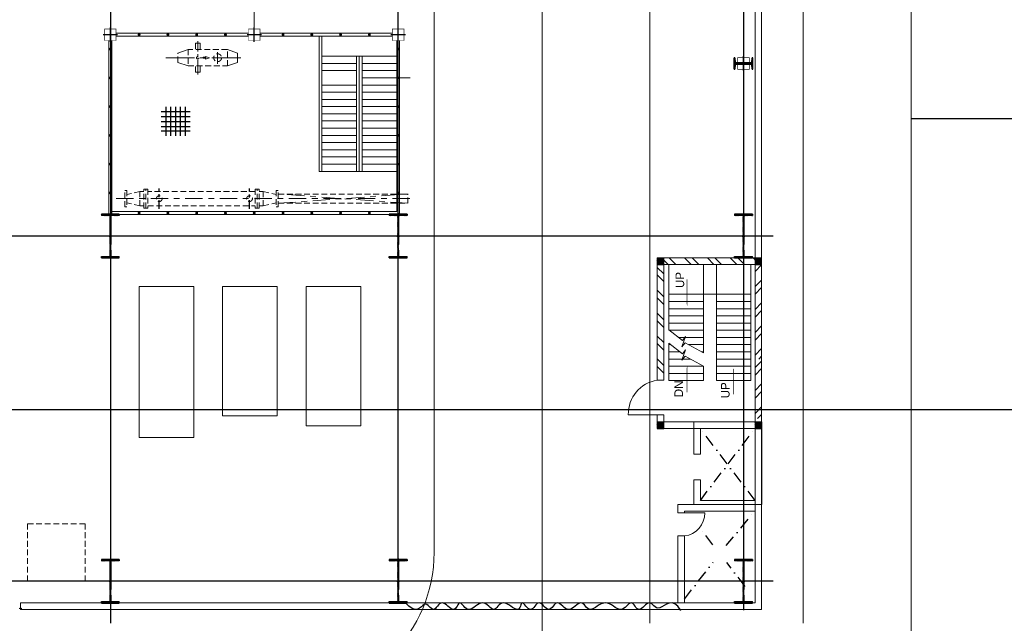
# Model space of a CAD drawing. Extents: x -7650383 to 4934791, y -137560 to 1826789.
# Tile 113 of 256: x 2141935 to 2176146, y -14829 to 6158. Entities that reach past the tile are written whole.
import ezdxf

# ---------------------------------------------------------------- set-up
doc = ezdxf.new("R2010")
doc.units = 0
doc.header["$LTSCALE"] = 800
doc.header["$MEASUREMENT"] = 0
for name, pattern in [('CENTER', [2, 1.25, -0.25, 0.25, -0.25]), ('CENTER2', [1.125, 0.75, -0.125, 0.125, -0.125]), ('CENTRE', [1.5, 0.75, -0.25, 0.25, -0.25]), ('CONTINOUS', [0]), ('DASHDOT', [1, 0.5, -0.25, 0, -0.25]), ('HIDDEN', [0.375, 0.25, -0.125]), ('PHANTOM', [2.5, 1.25, -0.25, 0.25, -0.25, 0.25, -0.25])]:
    doc.linetypes.add(name, pattern=pattern)
doc.layers.get('0').update_dxf_attribs({"linetype": 'CONTINUOUS'})
for name, color, linetype in [('Aux_col', 7, 'CONTINUOUS'), ('CENTER', 2, 'CENTER'), ('CL', 2, 'CENTER2'), ('COL', 1, 'CENTER'), ('EQP', 1, 'CONTINUOUS'), ('GRID', 8, 'CENTER'), ('grid-20m', 53, 'CONTINUOUS'), ('HATCH', 9, 'CONTINUOUS'), ('KEY PLAN', 251, 'CONTINUOUS'), ('PIPE', 1, 'CONTINUOUS'), ('REV3', 2, 'CONTINUOUS')]:
    doc.layers.add(name, color=color, linetype=linetype)
for name, color, linetype, lineweight in [('DIM', 4, 'CONTINUOUS', 13), ('EQP0', 8, 'HIDDEN', 9), ('EQPT', 8, 'HIDDEN', 9), ('WALL', 6, 'CONTINUOUS', 18)]:
    doc.layers.add(name, color=color, linetype=linetype, lineweight=lineweight)
doc.styles.add('HTX11', font='O8111901')
pattern_1 = [(45, (-124552.498, -214992.06), (22.097087, -22.097087), [])]
pattern_2 = [(45, (-121152.498, -214992.06), (22.097087, -22.097087), [])]
pattern_3 = [(45, (-121152.498, -220692.493), (22.097087, -22.097087), [])]
pattern_4 = [(45, (-124552.498, -220692.493), (22.097087, -22.097087), [])]

# ---------------------------------------------------------------- blocks, each defined once
blk = doc.blocks.new('A$C3C7577A7')
at = {"layer": 'Aux_col', "linetype": 'CONTINOUS'}
for p, q in [((0, 19250), (0, 18750)), ((-250, 19000), (250, 19000)), ((12000, 18250), (12000, 17750)), ((17000, 18250), (17000, 17750)), ((22000, 18250), (22000, 17750)), ((11750, 18000), (12250, 18000)), ((16750, 18000), (17250, 18000)), ((21750, 18000), (22250, 18000))]:
    blk.add_line(p, q, dxfattribs=at)
at = {"layer": 'Aux_col', "linetype": 'CONTINOUS', "const_width": 20, "flags": 128}
for points in [[(-200, 19200), (200, 19200), (200, 18800), (-200, 18800)], [(11800, 17800), (12200, 17800), (12200, 18200), (11800, 18200)], [(16800, 17800), (17200, 17800), (17200, 18200), (16800, 18200)], [(21800, 17800), (22200, 17800), (22200, 18200), (21800, 18200)]]:
    blk.add_lwpolyline(points, close=True, dxfattribs=at)
blk = doc.blocks.new('A$C1C927E47')
at = {"layer": 'COL'}
h = blk.add_hatch(dxfattribs=at)
h.set_pattern_fill('ANSI31', color=256, scale=100, style=0)
h.paths.add_polyline_path([(16, 0), (0, 0), (0, -710), (16, -710)])
h.paths.add_polyline_path([(16, 710), (0, 710), (0, 0), (16, 0)])
h.paths.add_polyline_path([(0, 710), (-16, 710), (-16, 0), (0, 0)])
h.paths.add_polyline_path([(0, 0), (-16, 0), (-16, -710), (0, -710)])
h.paths.add_polyline_path([(-310, -710), (-310, -760), (0, -760), (0, -710)])
h.paths.add_polyline_path([(310, -760), (310, -710), (0, -710), (0, -760)])
h.paths.add_polyline_path([(310, 710), (310, 760), (0, 760), (0, 710)])
h.paths.add_polyline_path([(-310, 760), (-310, 710), (0, 710), (0, 760)])
for p, q in [((310, 760), (-310, 760)), ((-310, 760), (-310, 710)), ((310, 710), (-310, 710)), ((-16, -710), (-16, 710)), ((16, -710), (16, 710)), ((310, 760), (310, 710)), ((-310, -710), (310, -710)), ((-310, -760), (-310, -710)), ((-310, -760), (310, -760)), ((310, -760), (310, -710))]:
    blk.add_line(p, q, dxfattribs=at)
at = {"layer": 'COL', "color": 2}
for p, q in [((0, -792), (0, 792)), ((44, 0), (-44, 0))]:
    blk.add_line(p, q, dxfattribs=at)
blk = doc.blocks.new('DC')
at = {"layer": 'CENTER', "linetype": 'CENTRE', "ltscale": 0.5}
for p, q in [((29544, 122577), (29544, 121868)), ((32680, 122570), (32680, 121874))]:
    blk.add_line(p, q, dxfattribs=at)
at = {"layer": 'EQPT'}
for p, q in [((28544, 122504), (28544, 121939)), ((28544, 122504), (28613, 122504)), ((28613, 121939), (28613, 122504)), ((29205, 122552), (29205, 121891)), ((29205, 122552), (29274, 122552)), ((29274, 122552), (29274, 121891)), ((29274, 122552), (29343, 122552)), ((29343, 121891), (29343, 122552)), ((33081, 121891), (33081, 122552)), ((33150, 122552), (33081, 122552)), ((33150, 122552), (33150, 121891)), ((33219, 122552), (33150, 122552)), ((33219, 122552), (33219, 121891)), ((33880, 122504), (33811, 122504)), ((33811, 121939), (33811, 122504)), ((33880, 122504), (33880, 121939)), ((29066, 122472), (28613, 122369)), ((29066, 122472), (29066, 121972)), ((29205, 122472), (29066, 122472)), ((33081, 122472), (29343, 122472)), ((33219, 122472), (33358, 122472)), ((33358, 122472), (33358, 121977)), ((33358, 122472), (33811, 122369)), ((28544, 121939), (28613, 121939)), ((29066, 121972), (28613, 122074)), ((29205, 121972), (29066, 121972)), ((29205, 121891), (29274, 121891)), ((29274, 121891), (29343, 121891)), ((29343, 121972), (33081, 121972)), ((33150, 121891), (33081, 121891)), ((33219, 121891), (33150, 121891)), ((33219, 121972), (33358, 121972)), ((33358, 121972), (33811, 122074)), ((33880, 121939), (33811, 121939))]:
    blk.add_line(p, q, dxfattribs=at)
for centre in [(29544, 122222), (32680, 122222)]:
    blk.add_circle(centre, 100, dxfattribs=at)
blk = doc.blocks.new('GR')
at = {"color": 2, "flags": 128}
for points in [[(281567, 119875), (282575, 119875)], [(281735, 120043), (281735, 119035)], [(281735, 120043), (281735, 119035)], [(281903, 120043), (281903, 119035)], [(282071, 120043), (282071, 119035)], [(282071, 120043), (282071, 119035)], [(282239, 120043), (282239, 119035)], [(282239, 120043), (282239, 119035)], [(282407, 120043), (282407, 119035)], [(281567, 119730), (282575, 119730)], [(281567, 119550), (282575, 119550)], [(281567, 119382), (282575, 119382)], [(281567, 119203), (282575, 119203)]]:
    blk.add_lwpolyline(points, dxfattribs=at)
blk = doc.blocks.new('A$C12696E3D')
at = {"layer": 'REV3', "linetype": 'Continuous'}
h = blk.add_hatch(dxfattribs=at)
h.set_pattern_fill('ANSI31', color=256, scale=250, angle=90, style=0)
h.set_pattern_definition(pattern_1)
h.paths.add_polyline_path([(230, 5963), (230, 5848), (0, 5848), (0, 5963)])
h = blk.add_hatch(dxfattribs=at)
h.set_pattern_fill('ANSI31', color=256, scale=250, angle=90, style=0)
h.set_pattern_definition(pattern_1)
h.paths.add_polyline_path([(230, 5848), (230, 5733), (0, 5733), (0, 5848)])
h = blk.add_hatch(dxfattribs=at)
h.set_pattern_fill('ANSI31', color=256, scale=250, angle=90, style=0)
h.set_pattern_definition(pattern_2)
h.paths.add_polyline_path([(3630, 5963), (3630, 5848), (3400, 5848), (3400, 5963)])
h = blk.add_hatch(dxfattribs=at)
h.set_pattern_fill('ANSI31', color=256, scale=250, angle=90, style=0)
h.set_pattern_definition(pattern_2)
h.paths.add_polyline_path([(3630, 5848), (3630, 5733), (3400, 5733), (3400, 5848)])
h = blk.add_hatch(dxfattribs=at)
h.set_pattern_fill('ANSI32', color=9, scale=1500, angle=90, style=0)
h.set_pattern_definition([(45, (-124552.5, -215107.06), (397.7476, -397.7476), []), (45, (-124552.5, -214841.9), (397.7476, -397.7476), [])])
h.paths.add_polyline_path([(230, 5618), (230, 3433), (0, 3433), (0, 5618)])
h = blk.add_hatch(dxfattribs=at)
h.set_pattern_fill('ANSI32', color=9, scale=1500, angle=90, style=0)
h.set_pattern_definition([(135, (23731.46, -91618.7), (-397.7476, -397.7476), []), (135, (23731.46, -91353.55), (-397.7476, -397.7476), [])])
h.paths.add_polyline_path([(3630, 4284), (3630, 213), (3400, 213), (3400, 4284)])
h = blk.add_hatch(dxfattribs=at)
h.set_pattern_fill('ANSI32', color=9, scale=1500, angle=90, style=0)
h.set_pattern_definition([(45, (-124552.5, -214742.06), (397.7476, -397.7476), []), (45, (-124552.5, -214476.9), (397.7476, -397.7476), [])])
h.paths.add_polyline_path([(230, 3548), (230, 213), (0, 213), (0, 3548)])
h = blk.add_hatch(dxfattribs=at)
h.set_pattern_fill('ANSI31', color=256, scale=250, angle=90, style=0)
h.set_pattern_definition(pattern_4)
h.paths.add_polyline_path([(230, 263), (230, 148), (0, 148), (0, 263)])
h = blk.add_hatch(dxfattribs=at)
h.set_pattern_fill('ANSI31', color=256, scale=250, angle=90, style=0)
h.set_pattern_definition(pattern_4)
h.paths.add_polyline_path([(230, 148), (230, 33), (0, 33), (0, 148)])
h = blk.add_hatch(dxfattribs=at)
h.set_pattern_fill('ANSI32', color=9, scale=1500, angle=90, style=0)
h.set_pattern_definition([(135, (23731.46, -91569.15), (-397.7476, -397.7476), []), (135, (23731.46, -91304), (-397.7476, -397.7476), [])])
h.paths.add_polyline_path([(3630, 33), (230, 33), (230, 263), (3630, 263)])
h = blk.add_hatch(dxfattribs=at)
h.set_pattern_fill('ANSI31', color=256, scale=250, angle=90, style=0)
h.set_pattern_definition(pattern_3)
h.paths.add_polyline_path([(3630, 263), (3630, 148), (3400, 148), (3400, 263)])
h = blk.add_hatch(dxfattribs=at)
h.set_pattern_fill('ANSI31', color=256, scale=250, angle=90, style=0)
h.set_pattern_definition(pattern_3)
h.paths.add_polyline_path([(3630, 148), (3630, 33), (3400, 33), (3400, 148)])
for p, q in [((230, 5963), (0, 5963)), ((3630, 5963), (3400, 5963)), ((230, 5733), (0, 5733)), ((3630, 5733), (3400, 5733)), ((230, 263), (0, 263)), ((230, 33), (0, 33)), ((3630, 263), (3400, 263)), ((3630, 33), (3400, 33))]:
    blk.add_line(p, q, dxfattribs=at)
at = {"layer": 'REV3', "linetype": 'Continuous', "flags": 128}
for points in [[(983, 3863, 0, 150, 0), (983, 4218, 25, 25, 0), (983, 4776, 25, 25, 0)], [(2590, 3798, 0, 150, 0), (2590, 4153, 25, 25, 0), (2590, 4711, 25, 25, 0)], [(2590, 1696, 0, 150, 0), (2590, 1341, 25, 25, 0), (2590, 783, 25, 25, 0)]]:
    blk.add_lwpolyline(points, format="xyseb", dxfattribs=at)
at = {"layer": 'WALL'}
for p, q in [((3400, 5484), (4633, 5484)), ((372, 263), (372, 4298)), ((372, 4298), (1572, 4298)), ((2022, 3798), (2022, 4298)), ((3222, 4298), (2022, 4298)), ((3222, 3000), (3222, 4298)), ((3400, 4284), (3630, 4284)), ((372, 4048), (1572, 4048)), ((372, 3798), (1572, 3798)), ((1572, 263), (1572, 3798)), ((3222, 4048), (2022, 4048)), ((3222, 3798), (2022, 3798)), ((372, 3548), (1572, 3548)), ((3222, 3548), (2472, 3548)), ((372, 3298), (1572, 3298)), ((2022, 263), (2022, 3333)), ((2085, 3298), (2022, 3298)), ((3222, 3298), (2844, 3298)), ((372, 3048), (1572, 3048)), ((372, 2798), (1572, 2798)), ((2535, 3048), (2022, 3048)), ((2889, 2798), (2022, 2798)), ((3222, 3048), (3161, 3048)), ((372, 2548), (1572, 2548)), ((2022, 2548), (3222, 2548)), ((3222, 263), (3222, 2535)), ((372, 2298), (1572, 2298)), ((2022, 2298), (3222, 2298)), ((372, 2048), (1572, 2048)), ((372, 1798), (1572, 1798)), ((2022, 2048), (3222, 2048)), ((2022, 1798), (3222, 1798)), ((372, 1548), (1572, 1548)), ((2022, 1548), (3222, 1548)), ((372, 1298), (1572, 1298)), ((1572, 1298), (2022, 1298)), ((2022, 1298), (3222, 1298))]:
    blk.add_line(p, q, dxfattribs=at)
for points in [[(0, 5963), (0, 33)], [(230, 5963), (230, 33)], [(3400, 5963), (3400, 5484)], [(3630, 5963), (3630, 5484)], [(1572, 4298), (1572, 1298)], [(3399, 4284), (3400, 213)], [(3630, 4284), (3630, 213)], [(3226, 2997), (2754, 3369), (2643, 3229), (2769, 3585), (2658, 3445), (2022, 3798)], [(3226, 2532), (2754, 2904), (2643, 2764), (2769, 3120), (2658, 2980), (2022, 3333)], [(3400, 574), (3400, 33)], [(3630, 574), (3630, 213)]]:
    blk.add_lwpolyline(points, dxfattribs=at)
for points in [[(0, 5963), (0, 5733), (3630, 5733), (3630, 5963)], [(3630, 33), (3630, 263), (0, 263), (0, 33)]]:
    blk.add_lwpolyline(points, close=True, dxfattribs=at)
blk.add_arc((3447, 5456), 1186, 278.8623, 1.3701, dxfattribs=at)
at = {"layer": 'WALL', "style": 'HTX11'}
for s, p in [('UP', (1115, 4913)), ('DN', (2735, 4875)), ('UP', (2693, 1079))]:
    blk.add_text(s, height=300, rotation=270, dxfattribs=at).set_placement(p)
blk = doc.blocks.new('I4')
blk.add_lwpolyline([(250, 200), (248, 200, 0.388879), (223, 177), (216, 43, -0.388879), (191, 20), (-191, 20, -0.388879), (-216, 43), (-223, 177, 0.388879), (-248, 200), (-250, 200), (-250, -200), (-248, -200, 0.388879), (-223, -177), (-216, -43, -0.388879), (-191, -20), (191, -20, -0.388879), (216, -43), (223, -177, 0.388879), (248, -200), (250, -200), (250, 200), (250, -200)], format="xyb")

msp = doc.modelspace()

# ---------------------------------------------------------------- linework, layer by layer
at = {"color": 2, "lineweight": 5}
for p, q in [((2152335, 885.2), (2152335, 5585.3)), ((2152435, 885.2), (2152435, 5585.3)), ((2155035, 4885.2), (2152435, 4885.2)), ((2153635, 885.2), (2153635, 4885.2)), ((2153735, 885.2), (2153735, 4885.2)), ((2153835, 885.2), (2153835, 4885.2)), ((2153635, 4635.2), (2152435, 4635.2)), ((2155035, 4635.2), (2153835, 4635.2)), ((2153635, 4385.2), (2152435, 4385.2)), ((2155035, 4385.2), (2153835, 4385.2)), ((2155035, 4135.2), (2153835, 4135.2)), ((2153635, 3885.2), (2152435, 3885.2)), ((2155035, 3885.2), (2153835, 3885.2)), ((2153635, 3635.2), (2152435, 3635.2)), ((2155035, 3635.2), (2153835, 3635.2)), ((2153635, 3385.2), (2152435, 3385.2)), ((2153635, 3135.2), (2152435, 3135.2)), ((2155035, 3385.2), (2153835, 3385.2)), ((2155035, 3135.2), (2153835, 3135.2)), ((2153635, 2885.2), (2152435, 2885.2)), ((2155035, 2885.2), (2153835, 2885.2)), ((2153635, 2635.2), (2152435, 2635.2)), ((2155035, 2635.2), (2153835, 2635.2)), ((2153635, 2385.2), (2152435, 2385.2)), ((2153635, 2135.2), (2152435, 2135.2)), ((2155035, 2385.2), (2153835, 2385.2)), ((2155035, 2135.2), (2153835, 2135.2)), ((2153635, 1885.2), (2152435, 1885.2)), ((2155035, 1885.2), (2153835, 1885.2)), ((2153635, 1635.2), (2152435, 1635.2)), ((2153635, 1385.2), (2152435, 1385.2)), ((2155035, 1635.2), (2153835, 1635.2)), ((2155035, 1385.2), (2153835, 1385.2)), ((2153635, 1135.2), (2152435, 1135.2)), ((2155035, 1135.2), (2153835, 1135.2)), ((2155035, 885.2), (2152335, 885.2))]:
    msp.add_line(p, q, dxfattribs=at)
at = {"color": 2, "linetype": 'CENTER', "lineweight": 5, "ltscale": 0.5}
msp.add_line((2148123, 4256.6), (2148123, 5411.9), dxfattribs=at)
at = {"color": 2, "linetype": 'CENTER', "lineweight": 5}
for p, q in [((2147007.7, 4835.3), (2149613.9, 4835.3)), ((2149613.9, 4835.3), (2147349.5, 4835.3)), ((2148811.9, 4621.4), (2148811.9, 5029.1))]:
    msp.add_line(p, q, dxfattribs=at)
msp.add_line((2167410, 4635.3), (2166760, 4635.3))
at = {"layer": 'CENTER', "linetype": 'CENTRE', "lineweight": 5}
for p, q in [((2155421, -227.1), (2150921, 96.9)), ((2150921, -227.1), (2155421, 96.9))]:
    msp.add_line(p, q, dxfattribs=at)
at = {"layer": 'CENTER', "linetype": 'DASHDOT'}
for p, q in [((2167485, -10555.1), (2165585, -8055.1)), ((2165585, -10555.1), (2167485, -8055.1)), ((2166477.4, -12127.1), (2167485, -10930.1)), ((2166017.7, -12095.2), (2165557.7, -11502.8)), ((2165035, -13984.7), (2166034.6, -12697.4)), ((2167144, -13545.5), (2166499.7, -12715.9))]:
    msp.add_line(p, q, dxfattribs=at)
at = {"layer": 'CL', "linetype": 'CENTRE', "lineweight": 5}
msp.add_line((2145290.2, -64.7), (2155508.3, -64.7), dxfattribs=at)
at = {"layer": 'DIM', "color": 1, "lineweight": 5}
for points in [[(2147985, -3114.7), (2146085, -3114.7), (2146085, -8364.7), (2147985, -8364.7)], [(2148985, -3114.7), (2150885, -3114.7), (2150885, -7614.7), (2148985, -7614.7)], [(2153785, -3114.7), (2151885, -3114.7), (2151885, -7964.7), (2153785, -7964.7)]]:
    msp.add_lwpolyline(points, close=True, dxfattribs=at)
at = {"layer": 'EQP', "lineweight": 5}
for points in [[(2148392.2, 4855.4), (2148392.2, 4815.2), (2148305, 4815.2), (2148304.7, 4855.4)], [(2148530.5, 4835.3), (2148392.2, 4882.5), (2148392.2, 4788.2)]]:
    msp.add_lwpolyline(points, close=True, dxfattribs=at)
at = {"layer": 'EQP0', "lineweight": 5}
for p, q in [((2148039, 5340.3), (2148039, 5120.3)), ((2148207, 5340.3), (2148039, 5340.3)), ((2148207, 5340.3), (2148207, 5120.3)), ((2147435, 4673.1), (2147435, 4997.1)), ((2148039, 4330.3), (2148039, 4550.3)), ((2148207, 4330.3), (2148207, 4550.3)), ((2148207, 4330.3), (2148039, 4330.3))]:
    msp.add_line(p, q, dxfattribs=at)
at = {"layer": 'EQP0', "linetype": 'Continuous', "lineweight": 5}
for p, q in [((2147435, 4996.8), (2147784, 5120.3)), ((2149500, 4996.8), (2149151, 5120.3)), ((2149500, 4673.8), (2149500, 4996.8)), ((2147784, 4550.3), (2147435, 4673.8)), ((2149151, 4550.3), (2149500, 4673.8))]:
    msp.add_line(p, q, dxfattribs=at)
at = {"layer": 'EQP0', "lineweight": 5}
msp.add_lwpolyline([(2149151, 4550.3), (2149151, 5120.3), (2147784, 5120.3), (2147784, 4550.3)], close=True, dxfattribs=at)
at = {"layer": 'EQP0'}
msp.add_lwpolyline([(2144210, -11364.7), (2142210, -11364.7), (2142210, -13364.7), (2144210, -13364.7)], close=True, dxfattribs=at)
at = {"layer": 'EQP0', "lineweight": 5}
msp.add_circle((2148811.9, 4835.1), 136.5, dxfattribs=at)
at = {"layer": 'GRID', "linetype": 'CENTER', "ltscale": 5000}
for p, q in [((2145085, 27151.1), (2145085, -14821)), ((2155085, -14147.1), (2155085, 27151.1)), ((2167085, 25178.7), (2167085, -14374.9)), ((2168111.3, -1364.7), (2072684.5, -1364.7)), ((2168111.3, -13364.7), (2072585, -13364.7))]:
    msp.add_line(p, q, dxfattribs=at)
at = {"layer": 'GRID', "linetype": 'CENTER', "lineweight": 5}
msp.add_line((2150085, 5744.3), (2150085, 15838), dxfattribs=at)
at = {"layer": 'GRID', "linetype": 'CENTER2', "lineweight": 5, "ltscale": 4}
msp.add_line((2155503.2, 4135.3), (2154678.2, 4135.3), dxfattribs=at)
at = {"layer": 'grid-20m', "linetype": 'PHANTOM', "ltscale": 12000}
msp.add_line((2246697.9, -7402.7), (1958909.8, -7402.7), dxfattribs=at)
at = {"layer": 'HATCH', "linetype": 'HIDDEN', "lineweight": 5}
for p, q in [((2150921, 96.9), (2155421, 96.9)), ((2155421, -226.7), (2155421, 97.3)), ((2150921, -227.1), (2155421, -227.1))]:
    msp.add_line(p, q, dxfattribs=at)
at = {"layer": 'HATCH'}
msp.add_line((2165035, -10983.2), (2165028.1, -10990.1), dxfattribs=at)
at = {"layer": 'HATCH', "lineweight": 5, "const_width": 50, "flags": 128}
for points in [[(2146110, 5635.4, 1), (2146060, 5635.4, 1)], [(2147110, 5635.4, 1), (2147060, 5635.4, 1)], [(2148110, 5635.4, 1), (2148060, 5635.4, 1)], [(2149110, 5635.4, 1), (2149060, 5635.4, 1)], [(2151110, 5635.4, 1), (2151060, 5635.4, 1)], [(2152110, 5635.4, 1), (2152060, 5635.4, 1)], [(2153110, 5635.4, 1), (2153060, 5635.4, 1)], [(2154110, 5635.4, 1), (2154060, 5635.4, 1)], [(2145110, 5135.3, 1), (2145060, 5135.3, 1)], [(2155110, 5135.3, 1), (2155060, 5135.3, 1)], [(2145110, 4135.3, 1), (2145060, 4135.3, 1)], [(2155110, 4135.3, 1), (2155060, 4135.3, 1)], [(2145110, 3135.3, 1), (2145060, 3135.3, 1)], [(2155110, 3135.3, 1), (2155060, 3135.3, 1)], [(2145110, 2135.3, 1), (2145060, 2135.3, 1)], [(2155110, 2135.3, 1), (2155060, 2135.3, 1)], [(2145110, 1135.3, 1), (2145060, 1135.3, 1)], [(2155110, 1135.3, 1), (2155060, 1135.3, 1)], [(2145110, 135.3, 1), (2145060, 135.3, 1)], [(2155110, 135.3, 1), (2155060, 135.3, 1)], [(2146110, -564.6, 1), (2146060, -564.6, 1)], [(2147110, -564.6, 1), (2147060, -564.6, 1)], [(2148110, -564.6, 1), (2148060, -564.6, 1)], [(2149110, -564.6, 1), (2149060, -564.6, 1)], [(2150110, -564.6, 1), (2150060, -564.6, 1)], [(2151110, -564.6, 1), (2151060, -564.6, 1)], [(2152110, -564.6, 1), (2152060, -564.6, 1)], [(2153110, -564.6, 1), (2153060, -564.6, 1)], [(2154110, -564.6, 1), (2154060, -564.6, 1)]]:
    msp.add_lwpolyline(points, format="xyb", close=True, dxfattribs=at)
at = {"layer": 'KEY PLAN', "linetype": 'CONTINOUS', "lineweight": 15}
for p, q in [((2172908, 80115.9), (2172908, -39752.7)), ((2169158, 33751.9), (2169158, -14828.6)), ((2156335, -12364.2), (2156335, 26915.1)), ((2160085, 26915.1), (2160085, -21114.7)), ((2163835, -14828.1), (2163835, 26915.1))]:
    msp.add_line(p, q, dxfattribs=at)
at = {"layer": 'KEY PLAN', "linetype": 'CENTER', "ltscale": 5000}
msp.add_line((2183408, 2709.9), (2172908, 2709.9), dxfattribs=at)
at = {"layer": 'KEY PLAN', "linetype": 'CONTINOUS', "lineweight": 15}
msp.add_arc((2151335, -12364.2), 5000, 270, 0, dxfattribs=at)
at = {"layer": 'PIPE'}
for points in [[(2142007.4, -14314.6), (2141964.8, -14322.2), (2141920.1, -14314.6)], [(2164911.5, -14382.3), (2164805.7, -14234.2), (2164701.5, -14151.4), (2164600.1, -14120.9), (2164502.6, -14129.5), (2164410.2, -14163.9), (2164323.9, -14210.9), (2164244.9, -14257.4), (2164174.4, -14290.2), (2164113, -14299.3), (2164059.6, -14287.5), (2164012.6, -14261), (2163970.3, -14225.6), (2163931.3, -14187.6), (2163893.8, -14153), (2163856.2, -14127.7), (2163817.1, -14118), (2163775.1, -14127.8), (2163730.6, -14153.9), (2163684.6, -14190.6), (2163637.7, -14232.8), (2163590.8, -14275), (2163544.8, -14311.8), (2163500.3, -14337.8), (2163458.3, -14347.6), (2163419.3, -14337.8), (2163382.8, -14311.8), (2163348.2, -14275), (2163314.8, -14232.8), (2163282, -14190.6), (2163248.9, -14153.9), (2163215, -14127.8), (2163179.5, -14118), (2163141.9, -14127.8), (2163102, -14153.9), (2163059.7, -14190.6), (2163015, -14232.8), (2162967.7, -14275), (2162917.8, -14311.8), (2162865.2, -14337.8), (2162809.9, -14347.6), (2162751.8, -14337.8), (2162691.1, -14311.8), (2162628.1, -14275), (2162563, -14232.8), (2162496.1, -14190.6), (2162427.6, -14153.9), (2162357.8, -14127.8), (2162286.9, -14118), (2162215.3, -14127.8), (2162143.7, -14153.9), (2162073, -14190.6), (2162004, -14232.8), (2161937.6, -14275), (2161874.5, -14311.8), (2161815.6, -14337.8), (2161761.7, -14347.6), (2161713.4, -14337.8), (2161669.7, -14311.8), (2161629.4, -14275), (2161591.2, -14232.8), (2161554, -14190.6), (2161516.4, -14153.9), (2161477.3, -14127.8), (2161435.4, -14118), (2161389.7, -14127.8), (2161340.6, -14153.9), (2161288.8, -14190.6), (2161234.9, -14232.8), (2161179.6, -14275), (2161123.5, -14311.8), (2161067.4, -14337.8), (2161011.7, -14347.6), (2160957.3, -14337.8), (2160904.1, -14311.8), (2160852.4, -14275), (2160802.4, -14232.8), (2160754, -14190.6), (2160707.5, -14153.9), (2160663, -14127.8), (2160620.6, -14118), (2160580.2, -14127.8), (2160541.7, -14153.9), (2160504.3, -14190.6), (2160467.6, -14232.8), (2160431.2, -14275), (2160394.4, -14311.8), (2160356.9, -14337.8), (2160318, -14347.6), (2160277.4, -14337.8), (2160235.5, -14311.8), (2160192.7, -14275), (2160149.4, -14232.8), (2160106.1, -14190.6), (2160063.3, -14153.9), (2160021.4, -14127.8), (2159980.8, -14118), (2159941.9, -14127.8), (2159904.5, -14153.9), (2159867.9, -14190.6), (2159832, -14232.8), (2159796.1, -14275), (2159759.9, -14311.8), (2159722.9, -14337.8), (2159684.7, -14347.6), (2159645.2, -14337.8), (2159604.9, -14311.8), (2159564.8, -14275), (2159525.9, -14232.8), (2159488.9, -14190.6), (2159455, -14153.9), (2159424.8, -14127.8), (2159399.4, -14118), (2159379.2, -14127.8), (2159362.7, -14153.9), (2159347.8, -14190.6), (2159332.4, -14232.8), (2159314.7, -14275), (2159292.4, -14311.8), (2159263.7, -14337.8), (2159226.5, -14347.6), (2159179.5, -14337.8), (2159124.1, -14311.8), (2159062.5, -14275), (2158996.9, -14232.8), (2158929.5, -14190.6), (2158862.4, -14153.9), (2158797.9, -14127.8), (2158738.1, -14118), (2158684.6, -14127.8), (2158636.8, -14153.9), (2158593.6, -14190.6), (2158553.8, -14232.8), (2158516.3, -14275), (2158479.7, -14311.8), (2158443.1, -14337.8), (2158405.2, -14347.6), (2158365.1, -14337.8), (2158322.6, -14311.8), (2158277.7, -14275), (2158230.5, -14232.8), (2158180.9, -14190.6), (2158129, -14153.9), (2158074.8, -14127.8), (2158018.4, -14118), (2157959.8, -14127.8), (2157899.8, -14153.9), (2157838.9, -14190.6), (2157777.9, -14232.8), (2157717.6, -14275), (2157658.5, -14311.8), (2157601.5, -14337.8), (2157547.2, -14347.6), (2157496.3, -14337.8), (2157448.6, -14311.8), (2157404.3, -14275), (2157363.2, -14232.8), (2157325.3, -14190.6), (2157290.4, -14153.9), (2157258.5, -14127.8), (2157229.5, -14118), (2157203.2, -14127.8), (2157178.6, -14153.9), (2157154.7, -14190.6), (2157130.4, -14232.8), (2157104.6, -14275), (2157076.2, -14311.8), (2157044.2, -14337.8), (2157007.4, -14347.6), (2156965.1, -14337.8), (2156918.3, -14311.8), (2156868, -14275), (2156815.6, -14232.8), (2156762.3, -14190.6), (2156709.2, -14153.9), (2156657.7, -14127.8), (2156608.9, -14118), (2156563.8, -14127.8), (2156522, -14153.9), (2156483.1, -14190.6), (2156446.3, -14232.8), (2156411.1, -14275), (2156377, -14311.8), (2156343.2, -14337.8), (2156309.3, -14347.6), (2156274.6, -14337.9), (2156239.1, -14312.6), (2156202.3, -14278), (2156164.2, -14240), (2156124.6, -14204.7), (2156083.2, -14178.1), (2156039.8, -14166.3), (2155994.3, -14175.4), (2155946.1, -14208.2), (2155892.8, -14254.7), (2155831.5, -14301.7), (2155759.6, -14336.1), (2155674.3, -14344.7), (2155572.7, -14314.2), (2155452.1, -14231.4), (2155309.7, -14083.3)]]:
    msp.add_lwpolyline(points, dxfattribs=at)
at = {"layer": 'PIPE', "linetype": 'HIDDEN', "lineweight": 5}
msp.add_circle((2148123, 4835.3), 44.5, dxfattribs=at)
at = {"layer": 'WALL'}
for p, q in [((2167715, 24805.3), (2167715, -14193.5)), ((2167485, 24575.3), (2167485, -13963.5)), ((2165585, -8951.6), (2165355, -8951.6)), ((2165585, -9835.1), (2165355, -9835.1)), ((2165035, -10990.1), (2165035, -10930.1)), ((2165735, -10990.1), (2164805, -10990.1)), ((2165035, -11789.7), (2164805, -11789.7)), ((2141960, -14344.7), (2141960, -14114.7))]:
    msp.add_line(p, q, dxfattribs=at)
at = {"layer": 'WALL', "lineweight": 5}
for p, q in [((2149885, 5685.3), (2145285.2, 5685.3)), ((2149885, 5585.3), (2145285.2, 5585.3)), ((2154885, 5685.3), (2150285, 5685.3)), ((2154885, 5585.3), (2150285, 5585.3)), ((2145035, -614.7), (2145035, 5435.3)), ((2145135, -614.7), (2145135, 5435.3)), ((2155035, 5435.3), (2155035, -514.7)), ((2155135, 5435.3), (2155135, -614.7)), ((2155035, -514.7), (2145135, -514.7)), ((2155035, -614.7), (2145135, -614.7))]:
    msp.add_line(p, q, dxfattribs=at)
at = {"layer": 'WALL'}
for points in [[(2165355, -8951.6), (2165354.6, -7825.1), (2167716.3, -7825.1), (2167716.3, -10700.1), (2165356.3, -10700.1), (2165356.3, -9835.1)], [(2165585, -8951.6), (2165585, -8055.1), (2167485, -8055.1), (2167485, -10555.1), (2165585, -10555.1), (2165585, -9835.1)], [(2164805, -10990.1), (2164805, -10700.1), (2167715, -10700.1), (2167715, -14344.7), (2141960, -14344.7)], [(2165035, -10990.1), (2165035, -10930.1), (2167485, -10930.1), (2167485, -14114.7), (2141960, -14114.7)], [(2164805, -14114.7), (2164805, -11789.7)], [(2165035, -14114.7), (2165035, -11789.7)]]:
    msp.add_lwpolyline(points, dxfattribs=at)
msp.add_arc((2164942.6, -11002.6), 792.5, 276.69256, 0.90498, dxfattribs=at)

# ---------------------------------------------------------------- block references
at = {"rotation": 180}
for name, p in [('A$C3C7577A7', (2167085, 23635.3)), ('A$C12696E3D', (2167715, -2092.1))]:
    msp.add_blockref(name, p, dxfattribs=at)
at = {"layer": 'COL', "xscale": 1.299999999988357, "rotation": 180}
msp.add_blockref('I4', (2167085, 4635.3), dxfattribs=at)
at = {"layer": 'DIM', "lineweight": 5, "rotation": 180}
msp.add_blockref('DC', (2179464.8, 122157.1), dxfattribs=at)
at = {"layer": 'HATCH', "lineweight": 5, "rotation": 180}
for p in [(2145085, -1364.7), (2145085, -1364.7), (2145085, -1364.7), (2155085, -1364.7)]:
    msp.add_blockref('A$C1C927E47', p, dxfattribs=at)
at = {"layer": 'HATCH', "rotation": 180}
for p in [(2167085, -1364.7), (2145085, -13364.7), (2155085, -13364.7), (2167085, -13364.7)]:
    msp.add_blockref('A$C1C927E47', p, dxfattribs=at)
at = {"layer": 'PIPE', "lineweight": 5, "rotation": 180}
msp.add_blockref('GR', (2429430.2, 122157.1), dxfattribs=at)

doc.saveas('drawing.dxf')
